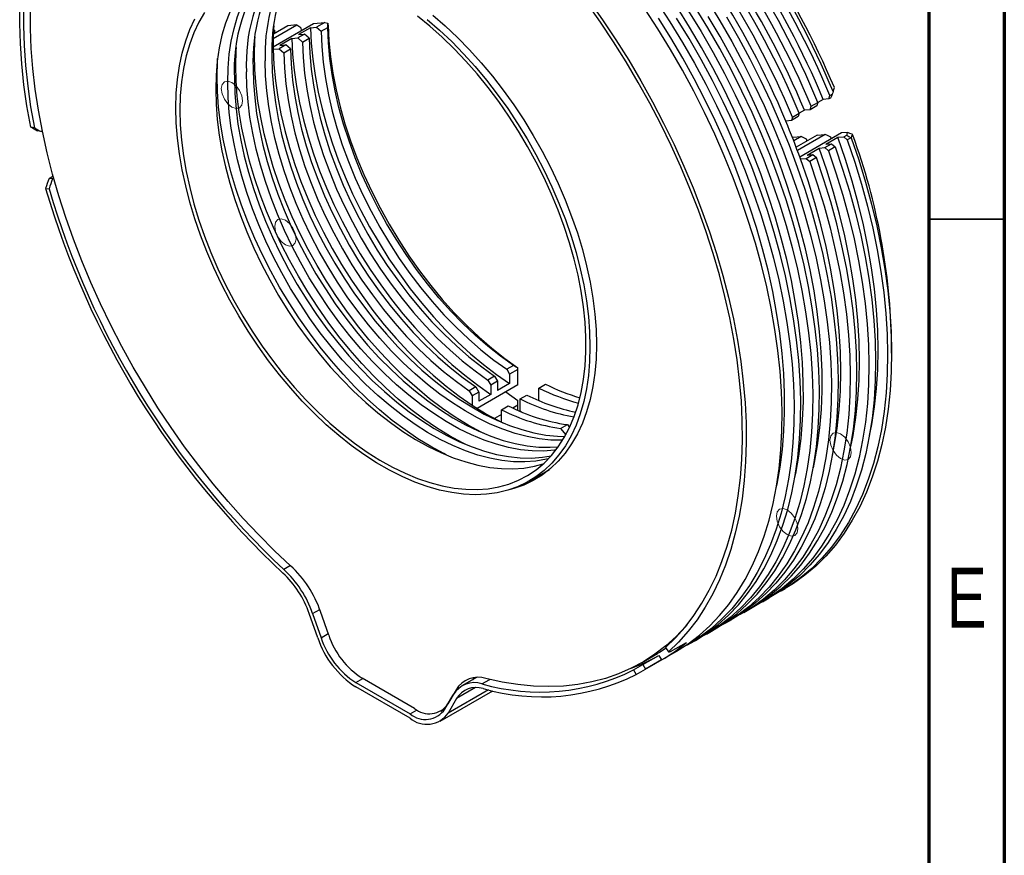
# Paper-space layout 'Sheet2' of a CAD drawing. Header units: millimetres. Extents: x 15 to 415, y 5 to 292.
# Tile 8 of 9: x 350 to 415, y 206 to 262. Entities that reach past the tile are written whole.
import ezdxf

# ---------------------------------------------------------------- set-up
doc = ezdxf.new("R2010")
doc.units = ezdxf.units.MM
doc.styles.add('SLDTEXTSTYLE0', font='TXT', dxfattribs={"width": 0.75})

psp = doc.layouts.new('Sheet2')

# ---------------------------------------------------------------- linework, layer by layer
at = {"color": 7, "linetype": 'Continuous', "lineweight": 70}
for p, q in [((415, 292), (415, 5)), ((410, 287), (410, 10))]:
    psp.add_line(p, q, dxfattribs=at)
at = {"color": 7, "linetype": 'Continuous', "lineweight": 25}
for p, q in [((366.617749, 259.918214), (369.294946, 261.463727)), ((366.620397, 260.464034), (368.179304, 261.363971)), ((367.586809, 261.310993), (366.628539, 260.757796)), ((368.179304, 261.363971), (367.586809, 261.310993)), ((369.294946, 261.463727), (370.04107, 261.530441)), ((370.04107, 261.530441), (369.493063, 261.214083)), ((370.04107, 261.530441), (370.241184, 261.476821)), ((366.698214, 261.022281), (366.722851, 260.812241)), ((368.697568, 260.754854), (368.255626, 260.499726)), ((369.09498, 261.178489), (368.299485, 260.719259)), ((368.299485, 260.719259), (368.697568, 260.754854)), ((368.44926, 261.178851), (368.464738, 260.984458)), ((369.004246, 260.48292), (368.697568, 260.754854)), ((369.09498, 261.178489), (369.493063, 261.214083)), ((369.493063, 261.214083), (369.799741, 260.942149)), ((369.799741, 260.942149), (370.241683, 261.197277)), ((367.460131, 260.040496), (367.018189, 259.785369)), ((367.857543, 260.464131), (367.062048, 260.004902)), ((367.062048, 260.004902), (367.460131, 260.040496)), ((367.766809, 259.768563), (367.460131, 260.040496)), ((367.857543, 260.464131), (368.255626, 260.499726)), ((368.255626, 260.499726), (368.562305, 260.227792)), ((368.562305, 260.227792), (369.004246, 260.48292)), ((366.620106, 259.749774), (367.018189, 259.785369)), ((367.018189, 259.785369), (367.324868, 259.513435)), ((367.324868, 259.513435), (367.766809, 259.768563)), ((403.460254, 256.69656), (403.615993, 256.786466)), ((402.222817, 255.982203), (402.664759, 256.23733)), ((402.664759, 256.23733), (402.602782, 256.006009)), ((403.015094, 256.430976), (402.662034, 256.227159)), ((403.398277, 256.465239), (403.015094, 256.430976)), ((403.398277, 256.465239), (403.460254, 256.69656)), ((403.498811, 256.523276), (403.398277, 256.465239)), ((400.98538, 255.267846), (401.427322, 255.522973)), ((401.427322, 255.522973), (401.365345, 255.291652)), ((401.777657, 255.716619), (401.424597, 255.512802)), ((402.16084, 255.750881), (401.777657, 255.716619)), ((402.602782, 256.006009), (402.16084, 255.750881)), ((402.16084, 255.750881), (402.222817, 255.982203)), ((400.923403, 255.036524), (400.54022, 255.002262)), ((401.365345, 255.291652), (400.923403, 255.036524)), ((400.98538, 255.267846), (400.923403, 255.036524)), ((350.815488, 254.542321), (350.576468, 254.606071)), ((351.258331, 254.29983), (351.019336, 254.363573)), ((351.258331, 254.29983), (351.344954, 254.349837)), ((403.15626, 254.118091), (401.3094, 253.051922)), ((404.228919, 254.214003), (401.467868, 252.620083)), ((402.619886, 254.070131), (403.15626, 254.118091)), ((404.615271, 254.248549), (404.228919, 254.214003)), ((401.010555, 253.926233), (400.98192, 253.909702)), ((401.010555, 253.926233), (401.547037, 253.974202)), ((401.547037, 253.974202), (401.065096, 253.695984)), ((402.619886, 254.070131), (401.22884, 253.267098)), ((401.946328, 253.681295), (401.906491, 253.797084)), ((403.133112, 253.244952), (403.575053, 253.500079)), ((403.19187, 253.465817), (403.987365, 253.925047)), ((403.19187, 253.465817), (403.575053, 253.500079)), ((403.556747, 253.825967), (403.516717, 253.941063)), ((403.575053, 253.500079), (403.806356, 253.294982)), ((403.987365, 253.925047), (404.370548, 253.959309)), ((404.370548, 253.959309), (404.568761, 254.073734)), ((404.601851, 253.754211), (404.370548, 253.959309)), ((404.855737, 253.900777), (404.601851, 253.754211)), ((404.870779, 253.896687), (404.855737, 253.900777)), ((401.954433, 252.75146), (402.749929, 253.21069)), ((402.749929, 253.21069), (403.133112, 253.244952)), ((403.364414, 253.039854), (403.133112, 253.244952)), ((403.806356, 253.294982), (403.364414, 253.039854)), ((401.512492, 252.496332), (401.895675, 252.530595)), ((401.895675, 252.530595), (402.337616, 252.785722)), ((401.895675, 252.530595), (402.126978, 252.325497)), ((401.954433, 252.75146), (402.337616, 252.785722)), ((402.568919, 252.580625), (402.126978, 252.325497)), ((402.337616, 252.785722), (402.568919, 252.580625)), ((351.783103, 251.208235), (352.057297, 251.366524)), ((352.014235, 251.176974), (351.783103, 251.208235)), ((352.096408, 251.224411), (352.014235, 251.176974)), ((351.558371, 250.54955), (351.789529, 250.518285)), ((407.540671, 239.639943), (407.540671, 240.252249)), ((382.511445, 238.83721), (382.069503, 238.582082)), ((382.069503, 238.582082), (382.261604, 238.249353)), ((382.809612, 238.565712), (382.261604, 238.249353)), ((382.809612, 238.565712), (382.809612, 238.650014)), ((382.809612, 237.542052), (382.809612, 238.565712)), ((381.274008, 238.122853), (380.832066, 237.867725)), ((380.832066, 237.867725), (381.024167, 237.534996)), ((381.274008, 238.122853), (381.466109, 237.790124)), ((382.261604, 238.249353), (382.261604, 237.634909)), ((380.036571, 237.408496), (379.594629, 237.153368)), ((380.036571, 237.408496), (380.228672, 237.075767)), ((382.809612, 237.542052), (380.122046, 235.990553)), ((381.466109, 237.790124), (381.024167, 237.534996)), ((381.024167, 237.534996), (381.024167, 236.920552)), ((381.466109, 237.790124), (381.466109, 237.175679)), ((382.261604, 237.634909), (381.466109, 237.175679)), ((384.206148, 237.330927), (384.648089, 237.586055)), ((384.206148, 236.512348), (384.206148, 237.330927)), ((379.594629, 237.153368), (379.78673, 236.820639)), ((380.228672, 237.075767), (379.78673, 236.820639)), ((379.78673, 236.820639), (379.78673, 236.206195)), ((380.228672, 237.075767), (380.228672, 236.461322)), ((381.024167, 236.920552), (380.228672, 236.461322)), ((382.006559, 237.07846), (382.809612, 236.518213)), ((382.968711, 236.61657), (383.410652, 236.871698)), ((382.968711, 235.797991), (382.968711, 236.61657)), ((381.731274, 235.902213), (382.173216, 236.157341)), ((381.731274, 235.083634), (381.731274, 235.902213)), ((382.809612, 236.212399), (382.468425, 236.015436)), ((382.809612, 236.212399), (382.809612, 236.518213)), ((382.809612, 235.860893), (382.809612, 236.212399)), ((384.200484, 236.509078), (384.206148, 236.512348)), ((384.282877, 236.474401), (384.206148, 236.512348)), ((381.731274, 235.589888), (381.268513, 235.322742)), ((382.963047, 235.794721), (382.968711, 235.797991)), ((383.04544, 235.760044), (382.968711, 235.797991)), ((381.731274, 235.083634), (381.808003, 235.045687)), ((385.641496, 234.664964), (386.083438, 234.920092)), ((385.641496, 234.664964), (385.982731, 234.240472)), ((386.083438, 234.920092), (386.233867, 234.73296)), ((383.569101, 231.187609), (384.908255, 231.960686)), ((367.76787, 225.590704), (367.328485, 225.337053)), ((399.985552, 223.781669), (399.967067, 223.78662)), ((400.232494, 223.920143), (400.497659, 224.07322)), ((398.748115, 223.067312), (398.72963, 223.072263)), ((398.995057, 223.205786), (399.436999, 223.460914)), ((369.563685, 220.823099), (369.008462, 222.419352)), ((369.229593, 222.42003), (369.700791, 222.692047)), ((369.229593, 222.42003), (369.784816, 220.823777)), ((370.291544, 220.995964), (369.748634, 222.558657)), ((397.510678, 222.352955), (397.492193, 222.357906)), ((397.757621, 222.491429), (398.199562, 222.746557)), ((396.520184, 221.777072), (396.962125, 222.032199)), ((369.784816, 220.823777), (370.25672, 221.096201)), ((395.282747, 221.062715), (395.724689, 221.317842)), ((392.905648, 219.902021), (393.966309, 220.514327)), ((394.04531, 220.348358), (394.487252, 220.603485)), ((390.984581, 219.158771), (392.045241, 219.771077)), ((391.07666, 219.038747), (392.137321, 219.651053)), ((391.210136, 218.711647), (393.249815, 219.889128)), ((392.137321, 219.651053), (392.312484, 219.348039)), ((392.580622, 220.180468), (392.772831, 219.889428)), ((391.07666, 219.038747), (391.251824, 218.735733)), ((392.312484, 219.348039), (391.251824, 218.735733)), ((390.471482, 218.693088), (390.646664, 218.39004)), ((372.090898, 217.85048), (372.550534, 218.115822)), ((372.090898, 217.85048), (375.673879, 215.782068)), ((375.968372, 216.142746), (372.503512, 218.142968)), ((380.080651, 218.194828), (379.108705, 217.633736)), ((379.911099, 218.181449), (379.814723, 218.041311)), ((380.436292, 217.770077), (380.945667, 218.064133)), ((375.673879, 215.496279), (372.090898, 217.56469)), ((377.673717, 215.298247), (381.154076, 217.307415)), ((377.979961, 216.092821), (378.535184, 217.048027)), ((378.72325, 217.377721), (378.18034, 216.441859)), ((380.860033, 217.371803), (378.201092, 215.83683)), ((378.72325, 217.377721), (378.87242, 217.463836)), ((380.013822, 217.517979), (378.756315, 216.792036)), ((378.184107, 216.444034), (378.18034, 216.441859)), ((378.756315, 216.792036), (378.201092, 215.83683)), ((375.673879, 215.782068), (376.139436, 216.050828)), ((377.71823, 215.969468), (378.004229, 216.134572))]:
    psp.add_line(p, q, dxfattribs=at)
at = {"color": 7, "linetype": 'Continuous', "lineweight": 35}
psp.add_line((410, 248.5), (415, 248.5), dxfattribs=at)
at = {"color": 7, "linetype": 'Continuous', "lineweight": 25, "flags": 128}
for points in [[(365.641668, 264.977612), (365.333114, 264.678469), (364.867499, 264.145952), (364.445925, 263.556134), (364.070024, 262.911296), (363.741249, 262.213933), (363.460873, 261.466743), (363.22998, 260.672617), (363.049463, 259.834627), (362.920022, 258.956015), (362.842156, 258.04018), (362.816167, 257.090667)], [(363.611663, 257.549896), (363.637651, 258.49941), (363.715517, 259.415244), (363.844959, 260.293856), (364.025475, 261.131846), (364.256368, 261.925972), (364.536744, 262.673162), (364.865519, 263.370525), (365.24142, 264.015363), (365.662994, 264.605182), (366.097954, 265.105824)], [(350.576468, 254.606071), (350.326268, 256.014785), (350.127471, 257.405938), (349.98051, 258.776494), (349.885705, 260.123464), (349.843265, 261.443907), (349.85328, 262.734943)], [(350.100723, 262.585876), (350.090686, 261.308403), (350.13255, 260.001827), (350.226223, 258.668999), (350.3715, 257.312825), (350.568065, 255.936265), (350.815488, 254.542321)], [(392.580622, 220.180468), (393.247327, 220.822321), (393.871789, 221.52339), (394.452644, 222.282145), (394.988627, 223.09693), (395.478568, 223.965969), (395.921398, 224.887365), (396.316152, 225.859108), (396.661967, 226.879079), (396.95809, 227.945053), (397.203875, 229.054705), (397.398786, 230.205613), (397.542397, 231.395267), (397.634395, 232.621072), (397.674579, 233.880354), (397.662862, 235.170366), (397.59927, 236.488293), (397.48394, 237.831262), (397.317125, 239.196341), (397.099189, 240.580554), (396.830606, 241.980881), (396.511964, 243.394266), (396.143956, 244.817628), (395.727386, 246.24786), (395.263162, 247.681843), (394.752298, 249.116449), (394.195907, 250.548548), (393.595203, 251.975016), (392.951497, 253.392742), (392.266193, 254.798633), (391.540786, 256.189621), (390.776858, 257.562673), (389.976075, 258.914793), (389.140186, 260.243031), (388.271012, 261.544491), (387.37045, 262.816334)], [(387.508722, 262.973552), (388.418857, 261.688347), (389.297272, 260.373201), (390.14205, 259.030983), (390.951347, 257.664624), (391.723398, 256.277103), (392.456517, 254.87145), (393.149105, 253.450731), (393.799651, 252.018046), (394.406736, 250.576523), (394.969033, 249.129305), (395.485317, 247.679552), (395.954461, 246.230427), (396.375441, 244.785092), (396.747338, 243.346701), (397.069341, 241.918393), (397.340748, 240.503284), (397.560965, 239.104463), (397.729513, 237.724981), (397.846024, 236.367849), (397.910243, 235.036029), (397.92203, 233.732426), (397.88136, 232.459886), (397.788322, 231.221185), (397.643117, 230.019025), (397.446064, 228.856031), (397.197593, 227.734741), (396.898244, 226.6576), (396.548672, 225.626959), (396.14964, 224.645068), (395.702018, 223.714068), (395.206782, 222.835993), (394.665015, 222.012756), (394.077897, 221.246156), (393.44671, 220.537865), (392.772831, 219.889428)], [(392.011409, 262.883565), (392.873127, 261.556079), (393.700365, 260.202969), (394.491323, 258.827182), (395.244276, 257.431715), (395.957585, 256.01961), (396.629695, 254.593941), (397.259142, 253.157816), (397.844555, 251.714362), (398.384659, 250.266725), (398.878277, 248.818058), (399.324333, 247.371518), (399.721855, 245.930254), (400.069979, 244.497409), (400.367945, 243.076102), (400.615104, 241.66943), (400.810917, 240.280459), (400.954959, 238.912214), (401.046915, 237.567675), (401.086585, 236.249772), (401.073883, 234.961376), (401.008836, 233.705294), (400.891586, 232.484262), (400.722388, 231.300941), (400.501611, 230.157908), (400.229736, 229.057653), (399.907356, 228.002574), (399.535172, 226.994969), (399.113995, 226.037034), (398.644743, 225.130854), (398.128439, 224.278405), (397.566207, 223.481543), (396.959271, 222.742004), (396.308955, 222.0614), (395.616675, 221.441213), (394.883939, 220.882795), (394.112343, 220.387362), (393.64291, 220.126802)], [(395.348001, 262.984793), (396.175239, 261.631683), (396.966197, 260.255896), (397.71915, 258.860429), (398.432459, 257.448324), (399.104569, 256.022656), (399.734016, 254.58653), (400.319429, 253.143077), (400.859533, 251.695439), (401.35315, 250.246772), (401.799206, 248.800232), (402.196729, 247.358968), (402.544853, 245.926123), (402.842818, 244.504816), (403.089977, 243.098145), (403.285791, 241.709173), (403.429833, 240.340928), (403.521789, 238.996389), (403.561459, 237.678486), (403.548757, 236.39009), (403.48371, 235.134008), (403.366459, 233.912976), (403.197262, 232.729655), (402.976485, 231.586622), (402.70461, 230.486367), (402.382229, 229.431289), (402.010045, 228.423684), (401.588869, 227.465748), (401.119617, 226.559568), (400.603313, 225.707119), (400.041081, 224.910257), (399.434145, 224.170718), (398.783829, 223.490114), (398.091549, 222.869928), (397.358813, 222.311509), (396.587217, 221.816076), (396.117784, 221.555516)], [(367.772852, 225.586196), (366.70993, 226.579266), (365.66361, 227.619967), (364.6362, 228.706002), (363.629966, 229.834975), (362.647127, 231.004397), (361.689852, 232.211687), (360.760252, 233.454183), (359.860379, 234.729143), (358.992216, 236.033756), (358.157679, 237.365143), (357.35861, 238.720368), (356.59677, 240.09644), (355.87384, 241.490325), (355.191415, 242.898948), (354.551, 244.319201), (353.954008, 245.747952), (353.401756, 247.182049), (352.895462, 248.618328), (352.436242, 250.053621), (352.025111, 251.484763), (351.662974, 252.908595), (351.350631, 254.321978), (351.08877, 255.721793), (350.87797, 257.104953), (350.718695, 258.468406), (350.611296, 259.809146), (350.556011, 261.124213), (350.552962, 262.410708)], [(362.077117, 262.18865), (361.701216, 261.543812), (361.372441, 260.846449), (361.092065, 260.099259), (360.861172, 259.305133), (360.680656, 258.467143), (360.551214, 257.588531), (360.473349, 256.672697), (360.44736, 255.723183)], [(360.44736, 255.723183), (360.473349, 254.743663), (360.551214, 253.737927), (360.680656, 252.709865), (360.861172, 251.663455), (361.092065, 250.602746), (361.372441, 249.531841), (361.701216, 248.454882), (362.077117, 247.376038), (362.498691, 246.299481), (362.964306, 245.229376), (363.472161, 244.169864), (364.020291, 243.125043), (364.606576, 242.098956), (365.228747, 241.095573), (365.884397, 240.118775), (366.57099, 239.172342), (367.285869, 238.259934), (368.026269, 237.385083), (368.789325, 236.551172), (369.572085, 235.761428), (370.371521, 235.018906), (371.18454, 234.326479), (372.007996, 233.686825), (372.838704, 233.10242), (373.67345, 232.575525), (374.509004, 232.108177), (375.342133, 231.702185), (376.169616, 231.35912), (376.988249, 231.080308), (377.794867, 230.866829), (378.586348, 230.719509), (379.35963, 230.638916), (380.111722, 230.625364), (380.839713, 230.678905), (381.540788, 230.799331), (382.212235, 230.986177), (382.851455, 231.238719), (383.455975, 231.555981), (384.023457, 231.936735), (384.551705, 232.379508), (385.038675, 232.882588), (385.482484, 233.444027), (385.881415, 234.061654), (386.233923, 234.73308), (386.538646, 235.455706), (386.794404, 236.226737), (387.000209, 237.04319), (387.155263, 237.901906), (387.258966, 238.799563), (387.310919, 239.732689), (387.310919, 240.697672), (387.258966, 241.690781), (387.155263, 242.708172), (387.000209, 243.74591), (386.794404, 244.799979), (386.538646, 245.866302), (386.233923, 246.940754), (385.881415, 248.019177), (385.482484, 249.097399), (385.038675, 250.17125), (384.551705, 251.236573), (384.023457, 252.289249), (383.455975, 253.325204), (382.851455, 254.34043), (382.212235, 255.331), (381.540788, 256.293081), (380.839713, 257.222951), (380.111722, 258.117013), (379.35963, 258.971808), (378.586348, 259.784028), (377.794867, 260.550532), (376.988249, 261.268354), (376.169616, 261.934716)], [(377.181994, 262.004659), (378.004529, 261.290928), (378.812768, 260.527429), (379.603646, 259.71706), (380.374162, 258.862894), (381.121394, 257.968172), (381.842507, 257.036287), (382.534766, 256.070774), (383.195545, 255.075297), (383.822336, 254.053631), (384.412763, 253.009651), (384.964586, 251.947319), (385.475712, 250.870663), (385.944201, 249.783768), (386.368277, 248.690756), (386.746331, 247.595775), (387.076928, 246.502977), (387.358815, 245.416508), (387.590923, 244.34049), (387.772371, 243.279003), (387.90247, 242.236075), (387.980728, 241.215662), (388.006847, 240.221634)], [(393.249815, 219.889128), (393.316848, 219.928132), (394.088444, 220.423565), (394.82118, 220.981984), (395.51346, 221.602171), (396.163776, 222.282775), (396.770712, 223.022313), (397.332944, 223.819175), (397.849248, 224.671624), (398.3185, 225.577804), (398.739677, 226.53574), (399.111861, 227.543345), (399.434241, 228.598424), (399.706116, 229.698678), (399.926893, 230.841711), (400.096091, 232.025033), (400.213341, 233.246064), (400.278388, 234.502146), (400.29109, 235.790542), (400.25142, 237.108445), (400.159464, 238.452984), (400.015422, 239.82123), (399.819609, 241.210201), (399.57245, 242.616872), (399.274484, 244.038179), (398.92636, 245.471025), (398.528837, 246.912288), (398.082781, 248.358829), (397.589164, 249.807496), (397.04906, 251.255133), (396.463647, 252.698586), (395.8342, 254.134712), (395.16209, 255.56038), (394.448781, 256.972486), (393.695828, 258.367952), (392.90487, 259.743739), (392.077632, 261.096849), (391.215914, 262.424336)], [(401.126945, 231.339143), (401.20184, 231.690915), (401.403779, 232.823318), (401.554703, 233.994744), (401.654277, 235.202609), (401.702283, 236.444249), (401.698614, 237.716922), (401.643279, 239.01782), (401.5364, 240.344074), (401.378211, 241.692757), (401.169064, 243.060892), (400.909418, 244.44546), (400.599847, 245.843408), (400.241035, 247.251648), (399.833772, 248.667076), (399.378958, 250.086566), (398.877595, 251.506987), (398.330792, 252.925204), (397.739753, 254.338089), (397.105783, 255.742522), (396.430281, 257.135406), (395.714738, 258.513667), (394.960733, 259.874264), (394.169928, 261.214193), (393.344071, 262.530499)], [(394.110564, 262.270436), (394.937802, 260.917326), (395.72876, 259.541539), (396.481713, 258.146072), (397.195022, 256.733967), (397.867132, 255.308298), (398.496579, 253.872173), (399.081992, 252.42872), (399.622096, 250.981082), (400.115713, 249.532415), (400.561769, 248.085875), (400.959292, 246.644611), (401.307416, 245.211766), (401.605382, 243.790459), (401.852541, 242.383788), (402.048354, 240.994816), (402.192396, 239.626571), (402.284352, 238.282032), (402.324022, 236.964129), (402.31132, 235.675733), (402.246273, 234.419651), (402.129023, 233.198619), (401.959825, 232.015298), (401.739048, 230.872265), (401.467173, 229.77201), (401.144793, 228.716931), (400.772609, 227.709326), (400.351432, 226.751391), (399.88218, 225.845211), (399.365876, 224.992762), (398.803644, 224.1959), (398.196708, 223.456361), (397.546392, 222.775757), (396.854112, 222.15557), (396.121376, 221.597152), (395.34978, 221.101719), (394.880347, 220.841159)], [(395.724689, 221.317842), (395.791722, 221.356846), (396.563318, 221.85228), (397.296054, 222.410698), (397.988334, 223.030885), (398.63865, 223.711489), (399.245585, 224.451027), (399.807818, 225.247889), (400.324122, 226.100339), (400.793374, 227.006518), (401.21455, 227.964454), (401.586734, 228.972059), (401.909115, 230.027138), (402.18099, 231.127392), (402.401767, 232.270425), (402.570964, 233.453747), (402.688214, 234.674778), (402.753262, 235.930861), (402.765964, 237.219256), (402.726294, 238.537159), (402.634338, 239.881698), (402.490296, 241.249944), (402.294482, 242.638915), (402.047323, 244.045586), (401.749358, 245.466893), (401.401234, 246.899739), (401.003711, 248.341002), (400.557655, 249.787543), (400.064038, 251.23621), (399.523934, 252.683847), (398.938521, 254.127301), (398.309074, 255.563426), (397.636963, 256.989094), (396.923655, 258.4012), (396.170702, 259.796666), (395.379744, 261.172453), (394.552505, 262.525564)], [(360.182195, 255.87626), (360.208179, 256.835182), (360.286035, 257.760465), (360.415467, 258.6486), (360.595983, 259.496217), (360.826898, 260.3001), (361.107338, 261.057201), (361.436238, 261.764648)], [(376.813313, 261.729527), (377.631625, 261.01946), (378.435714, 260.259881), (379.222531, 259.453673), (379.989091, 258.603893), (380.732486, 257.713765), (381.449896, 256.786665), (382.1386, 255.826111), (382.795985, 254.835745), (383.419559, 253.819325), (384.006954, 252.780706), (384.555944, 251.723828), (385.064445, 250.652701), (385.530528, 249.571387), (385.952426, 248.483988), (386.328539, 247.394629), (386.657439, 246.307442), (386.937879, 245.226552), (387.168795, 244.156059), (387.349311, 243.100023), (387.478742, 242.06245), (387.556598, 241.047276), (387.582582, 240.058352), (387.556598, 239.09943), (387.478742, 238.174147), (387.349311, 237.286012), (387.168795, 236.438395), (386.937879, 235.634512), (386.657439, 234.87741), (386.328539, 234.169964), (385.952426, 233.514855), (385.530528, 232.914569), (385.064445, 232.371384), (384.555944, 231.887359), (384.006954, 231.464331), (383.419559, 231.103905), (382.795985, 230.807447), (382.1386, 230.576082), (381.449896, 230.410689), (380.732486, 230.311893), (379.989091, 230.280071), (379.222531, 230.315342), (378.435714, 230.417573), (377.631625, 230.586376), (376.813313, 230.821112), (375.983884, 231.120888), (375.146483, 231.484569), (374.304287, 231.910774), (373.46049, 232.397888), (372.618294, 232.944061), (371.780893, 233.547223), (370.951464, 234.205085), (370.133153, 234.915152), (369.329063, 235.67473), (368.542247, 236.480939), (367.775687, 237.330719), (367.032292, 238.220847), (366.314881, 239.147946), (365.626177, 240.108501), (364.968792, 241.098867), (364.345219, 242.115287), (363.757823, 243.153906), (363.208834, 244.210784), (362.700333, 245.281911), (362.234249, 246.363225), (361.812351, 247.450624), (361.436238, 248.539983), (361.107338, 249.62717), (360.826898, 250.70806), (360.595983, 251.778553), (360.415467, 252.834589), (360.286035, 253.872162), (360.208179, 254.887336), (360.182195, 255.87626)], [(370.246113, 261.339516), (370.297873, 260.3047), (370.404525, 259.243982), (370.565641, 258.161602), (370.780579, 257.061886), (371.048478, 255.949231), (371.368267, 254.828085), (371.73867, 253.702929), (372.158203, 252.578261), (372.625192, 251.458577), (373.137768, 250.348353), (373.693883, 249.252026), (374.291314, 248.173981), (374.927672, 247.118525), (375.600414, 246.089878), (376.306851, 245.092152), (377.044158, 244.129336), (377.809388, 243.205278), (378.599482, 242.323672), (379.411283, 241.488042), (380.241544, 240.701729), (381.086946, 239.967876), (381.944111, 239.289417), (382.809612, 238.669063)], [(399.889508, 230.624786), (399.964403, 230.976558), (400.166342, 232.108961), (400.317266, 233.280387), (400.41684, 234.488252), (400.464846, 235.729891), (400.461178, 237.002565), (400.405842, 238.303463), (400.298963, 239.629717), (400.140774, 240.9784), (399.931627, 242.346535), (399.671981, 243.731103), (399.362411, 245.12905), (399.003598, 246.537291), (398.596335, 247.952718), (398.141521, 249.372209), (397.640159, 250.79263), (397.093355, 252.210847), (396.502316, 253.623731), (395.868346, 255.028165), (395.192844, 256.421049), (394.477301, 257.79931), (393.723296, 259.159907), (392.932492, 260.499836), (392.106634, 261.816142)], [(394.487252, 220.603485), (394.554285, 220.642489), (395.325881, 221.137923), (396.058617, 221.696341), (396.750897, 222.316528), (397.401213, 222.997132), (398.008149, 223.73667), (398.570381, 224.533532), (399.086685, 225.385982), (399.555937, 226.292161), (399.977113, 227.250097), (400.349297, 228.257702), (400.671678, 229.312781), (400.943553, 230.413035), (401.16433, 231.556068), (401.333527, 232.73939), (401.450778, 233.960421), (401.515825, 235.216503), (401.528527, 236.504899), (401.488857, 237.822802), (401.396901, 239.167341), (401.252859, 240.535587), (401.057045, 241.924558), (400.809886, 243.331229), (400.511921, 244.752536), (400.163797, 246.185382), (399.766274, 247.626645), (399.320218, 249.073186), (398.826601, 250.521853), (398.286497, 251.96949), (397.701084, 253.412944), (397.071637, 254.849069), (396.399527, 256.274737), (395.686218, 257.686843), (394.933265, 259.082309), (394.142307, 260.458096), (393.315069, 261.811207)], [(402.364382, 232.0535), (402.439277, 232.405272), (402.641216, 233.537675), (402.79214, 234.709101), (402.891714, 235.916967), (402.93972, 237.158606), (402.936051, 238.431279), (402.880716, 239.732178), (402.773836, 241.058431), (402.615648, 242.407114), (402.406501, 243.775249), (402.146855, 245.159818), (401.837284, 246.557765), (401.478472, 247.966006), (401.071209, 249.381433), (400.616395, 250.800923), (400.115032, 252.221344), (399.568228, 253.639561), (398.977189, 255.052446), (398.34322, 256.456879), (397.667718, 257.849764), (396.952175, 259.228024), (396.198169, 260.588621), (395.407365, 261.92855)], [(396.617181, 261.88681), (397.408138, 260.511023), (398.161092, 259.115557), (398.8744, 257.703451), (399.54651, 256.277783), (400.175958, 254.841658), (400.761371, 253.398204), (401.301474, 251.950567), (401.795092, 250.5019), (402.241148, 249.055359), (402.638671, 247.614096), (402.986794, 246.18125), (403.28476, 244.759944), (403.531919, 243.353272), (403.727733, 241.964301), (403.871775, 240.596055), (403.963731, 239.251516), (404.003401, 237.933614), (403.990698, 236.645218), (403.925651, 235.389136), (403.808401, 234.168104), (403.639203, 232.984782), (403.418427, 231.841749), (403.146552, 230.741495), (402.824171, 229.686416), (402.451987, 228.678811), (402.030811, 227.720875), (401.561559, 226.814696), (401.045255, 225.962246), (400.483022, 225.165384), (399.876087, 224.425846), (399.225771, 223.745242), (398.533491, 223.125055), (397.800754, 222.566637), (397.029159, 222.071203), (396.962125, 222.032199)], [(369.09498, 261.178489), (369.140537, 260.146256), (369.239714, 259.088228), (369.392133, 258.008427), (369.597214, 256.910964), (369.854176, 255.800012), (370.162044, 254.679799), (370.519644, 253.554588), (370.925616, 252.428657), (371.378417, 251.306293), (371.876323, 250.191764), (372.417439, 249.089311), (372.999708, 248.003128), (373.620913, 246.937348), (374.278692, 245.896025), (374.970541, 244.883122), (375.69383, 243.902493), (376.445805, 242.957867), (377.223606, 242.052839), (378.024273, 241.190852), (378.844761, 240.375186), (379.681948, 239.608944), (380.532648, 238.895042), (381.393625, 238.236194), (382.261604, 237.634909)], [(369.799741, 260.942149), (369.837181, 259.928409), (369.929511, 258.887779), (370.076352, 257.824525), (370.277104, 256.743001), (370.530943, 255.647641), (370.836829, 254.542931), (371.19351, 253.433398), (371.599523, 252.323588), (372.053206, 251.218049), (372.552699, 250.121309), (373.095956, 249.037863), (373.68075, 247.97215), (374.304687, 246.928536), (374.965209, 245.911297), (375.659609, 244.924602), (376.385044, 243.972492), (377.138541, 243.05887), (377.917011, 242.187478), (378.717267, 241.361886), (379.536028, 240.585479), (380.36994, 239.861435), (381.215587, 239.192723), (382.069503, 238.582082)], [(382.511445, 238.83721), (381.657529, 239.447851), (380.811882, 240.116563), (379.97797, 240.840606), (379.159208, 241.617014), (378.358953, 242.442605), (377.580482, 243.313997), (376.826986, 244.22762), (376.101551, 245.179729), (375.40715, 246.166425), (374.746628, 247.183663), (374.122692, 248.227277), (373.537897, 249.29299), (372.994641, 250.376436), (372.495148, 251.473176), (372.041465, 252.578716), (371.635452, 253.688526), (371.278771, 254.798058), (370.972884, 255.902768), (370.719045, 256.998129), (370.518294, 258.079652), (370.371453, 259.142907), (370.279123, 260.183536), (370.241683, 261.197277)], [(380.570567, 234.33133), (380.375446, 234.428777), (379.521565, 234.891917), (378.667684, 235.414647), (377.816919, 235.995058), (376.972374, 236.631034), (376.137131, 237.320253), (375.314237, 238.060201), (374.506695, 238.848178), (373.717452, 239.681308), (372.949387, 240.556551), (372.205304, 241.470714), (371.487916, 242.420462), (370.799843, 243.402327), (370.143595, 244.412729), (369.521565, 245.447979), (368.936025, 246.504301), (368.38911, 247.57784), (367.882816, 248.664679), (367.41899, 249.760852), (366.999326, 250.862359), (366.625354, 251.965181), (366.298439, 253.065294), (366.019773, 254.158684), (365.790374, 255.241361), (365.611079, 256.309374), (365.482542, 257.358827), (365.405231, 258.385889), (365.37943, 259.386814), (365.405231, 260.35795), (365.418559, 260.57822)], [(367.857543, 260.464131), (367.9031, 259.431899), (368.002277, 258.373871), (368.154696, 257.29407), (368.359777, 256.196607), (368.61674, 255.085655), (368.924607, 253.965442), (369.282207, 252.84023), (369.68818, 251.7143), (370.14098, 250.591936), (370.638886, 249.477407), (371.180002, 248.374953), (371.762271, 247.288771), (372.383476, 246.222991), (373.041255, 245.181668), (373.733105, 244.168765), (374.456393, 243.188135), (375.208368, 242.24351), (375.986169, 241.338482), (376.786836, 240.476495), (377.607324, 239.660829), (378.444511, 238.894587), (379.295211, 238.180685), (380.156188, 237.521837), (381.024167, 236.920552)], [(368.562305, 260.227792), (368.599744, 259.214052), (368.692074, 258.173422), (368.838915, 257.110167), (369.039667, 256.028644), (369.293506, 254.933284), (369.599392, 253.828574), (369.956073, 252.719041), (370.362086, 251.609231), (370.815769, 250.503691), (371.315262, 249.406952), (371.858519, 248.323506), (372.443313, 247.257793), (373.06725, 246.214179), (373.727772, 245.19694), (374.422173, 244.210245), (375.147607, 243.258135), (375.901104, 242.344513), (376.679574, 241.473121), (377.47983, 240.647529), (378.298591, 239.871122), (379.132503, 239.147078), (379.97815, 238.478366), (380.832066, 237.867725)], [(369.004246, 260.48292), (369.041686, 259.469179), (369.134016, 258.42855), (369.280857, 257.365295), (369.481609, 256.283772), (369.735448, 255.188411), (370.041334, 254.083701), (370.398015, 252.974168), (370.804028, 251.864359), (371.257711, 250.758819), (371.757204, 249.662079), (372.30046, 248.578633), (372.885255, 247.51292), (373.509192, 246.469306), (374.169713, 245.452068), (374.864114, 244.465372), (375.589549, 243.513263), (376.343046, 242.59964), (377.121516, 241.728248), (377.921772, 240.902657), (378.740533, 240.126249), (379.574445, 239.402206), (380.420092, 238.733494), (381.274008, 238.122853)], [(379.33313, 233.616973), (379.138009, 233.71442), (378.284128, 234.17756), (377.430247, 234.70029), (376.579482, 235.280701), (375.734937, 235.916677), (374.899694, 236.605896), (374.0768, 237.345844), (373.269258, 238.133821), (372.480015, 238.966951), (371.71195, 239.842194), (370.967867, 240.756357), (370.25048, 241.706105), (369.562406, 242.68797), (368.906158, 243.698372), (368.284128, 244.733622), (367.698588, 245.789944), (367.151673, 246.863483), (366.645379, 247.950322), (366.181554, 249.046495), (365.761889, 250.148002), (365.387917, 251.250824), (365.061002, 252.350937), (364.782336, 253.444327), (364.552937, 254.527004), (364.373642, 255.595017), (364.245105, 256.64447), (364.167794, 257.671532), (364.141993, 258.672457), (364.167794, 259.643593), (364.181122, 259.863863)], [(366.620106, 259.749774), (366.665663, 258.717542), (366.76484, 257.659513), (366.917259, 256.579713), (367.12234, 255.482249), (367.379303, 254.371298), (367.68717, 253.251085), (368.04477, 252.125873), (368.450743, 250.999943), (368.903543, 249.877579), (369.401449, 248.76305), (369.942565, 247.660596), (370.524834, 246.574414), (371.146039, 245.508634), (371.803818, 244.467311), (372.495668, 243.454408), (373.218956, 242.473778), (373.970931, 241.529153), (374.748732, 240.624125), (375.549399, 239.762138), (376.369887, 238.946472), (377.207074, 238.18023), (378.057774, 237.466328), (378.918751, 236.80748), (379.78673, 236.206195)], [(367.324868, 259.513435), (367.362307, 258.499695), (367.454637, 257.459065), (367.601478, 256.39581), (367.80223, 255.314287), (368.056069, 254.218927), (368.361955, 253.114217), (368.718636, 252.004684), (369.12465, 250.894874), (369.578332, 249.789334), (370.077825, 248.692595), (370.621082, 247.609149), (371.205877, 246.543435), (371.829813, 245.499822), (372.490335, 244.482583), (373.184736, 243.495887), (373.910171, 242.543778), (374.663667, 241.630156), (375.442138, 240.758764), (376.242393, 239.933172), (377.061154, 239.156764), (377.895066, 238.432721), (378.740713, 237.764009), (379.594629, 237.153368)], [(367.766809, 259.768563), (367.804249, 258.754822), (367.896579, 257.714193), (368.04342, 256.650938), (368.244172, 255.569415), (368.498011, 254.474054), (368.803897, 253.369344), (369.160578, 252.259811), (369.566591, 251.150001), (370.020274, 250.044462), (370.519767, 248.947722), (371.063024, 247.864276), (371.647818, 246.798563), (372.271755, 245.754949), (372.932277, 244.73771), (373.626677, 243.751015), (374.352112, 242.798906), (375.105609, 241.885283), (375.884079, 241.013891), (376.684335, 240.1883), (377.503096, 239.411892), (378.337008, 238.687849), (379.182655, 238.019137), (380.036571, 237.408496)], [(378.095693, 232.902615), (377.900572, 233.000063), (377.046691, 233.463203), (376.192811, 233.985932), (375.342045, 234.566344), (374.4975, 235.20232), (373.662257, 235.891539), (372.839363, 236.631487), (372.031821, 237.419464), (371.242578, 238.252594), (370.474513, 239.127837), (369.73043, 240.042), (369.013043, 240.991747), (368.32497, 241.973613), (367.668721, 242.984015), (367.046691, 244.019265), (366.461151, 245.075587), (365.914236, 246.149126), (365.407942, 247.235965), (364.944117, 248.332138), (364.524452, 249.433645), (364.15048, 250.536467), (363.823565, 251.63658), (363.544899, 252.72997), (363.315501, 253.812647), (363.136205, 254.88066), (363.007668, 255.930112), (362.930357, 256.957175), (362.904556, 257.9581), (362.930357, 258.929235), (362.943685, 259.149506)], [(385.773241, 233.881426), (385.750898, 233.880792), (384.998806, 233.894344), (384.225524, 233.974936), (383.434043, 234.122256), (382.627426, 234.335735), (381.808792, 234.614547), (380.98131, 234.957612), (380.14818, 235.363604), (379.312626, 235.830952), (378.47788, 236.357848), (377.647173, 236.942253), (376.823716, 237.581906), (376.010698, 238.274333), (375.211262, 239.016855), (374.428502, 239.806599), (373.665445, 240.64051), (372.925046, 241.515362), (372.210166, 242.427769), (371.523573, 243.374203), (370.867923, 244.351), (370.245752, 245.354384), (369.659468, 246.380471), (369.111338, 247.425291), (368.603483, 248.484803), (368.137868, 249.554908), (367.716294, 250.631465), (367.340393, 251.71031), (367.011618, 252.787268), (366.731242, 253.858173), (366.500349, 254.918883), (366.319832, 255.965292), (366.190391, 256.993354), (366.112525, 257.99909), (366.086536, 258.97861)], [(366.528478, 259.233738), (366.554467, 258.254218), (366.632333, 257.248482), (366.761774, 256.22042), (366.94229, 255.17401), (367.173183, 254.113301), (367.45356, 253.042395), (367.782334, 251.965437), (368.158236, 250.886593), (368.579809, 249.810035), (369.045424, 248.739931), (369.553279, 247.680419), (370.101409, 246.635598), (370.687694, 245.609511), (371.309865, 244.606128), (371.965515, 243.62933), (372.652108, 242.682897), (373.366987, 241.770489), (374.107387, 240.895638), (374.870443, 240.061727), (375.653203, 239.271983), (376.452639, 238.529461), (377.265658, 237.837034), (378.089114, 237.19738), (378.919822, 236.612975), (379.754568, 236.08608), (380.590122, 235.618732), (381.423252, 235.21274), (382.250734, 234.869674), (383.069367, 234.590863), (383.875985, 234.377384), (384.667466, 234.230063), (385.440748, 234.149471), (385.922578, 234.133078)], [(385.324096, 233.230507), (385.241453, 233.219975), (384.513461, 233.166435), (383.761369, 233.179987), (382.988087, 233.260579), (382.196606, 233.407899), (381.389989, 233.621378), (380.571355, 233.90019), (379.743873, 234.243255), (378.910743, 234.649247), (378.075189, 235.116595), (377.240444, 235.643491), (376.409736, 236.227896), (375.58628, 236.867549), (374.773261, 237.559976), (373.973825, 238.302498), (373.191065, 239.092242), (372.428009, 239.926153), (371.687609, 240.801005), (370.972729, 241.713412), (370.286137, 242.659845), (369.630486, 243.636643), (369.008315, 244.640027), (368.422031, 245.666113), (367.873901, 246.710934), (367.366046, 247.770446), (366.900431, 248.840551), (366.478857, 249.917108), (366.102956, 250.995953), (365.774181, 252.072911), (365.493805, 253.143816), (365.262912, 254.204526), (365.082395, 255.250935), (364.952954, 256.278997), (364.875088, 257.284733), (364.849099, 258.264253)], [(365.291041, 258.519381), (365.31703, 257.539861), (365.394896, 256.534125), (365.524337, 255.506063), (365.704854, 254.459653), (365.935747, 253.398944), (366.216123, 252.328038), (366.544898, 251.25108), (366.920799, 250.172235), (367.342373, 249.095678), (367.807988, 248.025574), (368.315842, 246.966062), (368.863973, 245.921241), (369.450257, 244.895154), (370.072428, 243.891771), (370.728078, 242.914973), (371.414671, 241.96854), (372.12955, 241.056132), (372.86995, 240.181281), (373.633006, 239.34737), (374.415767, 238.557626), (375.215202, 237.815104), (376.028221, 237.122677), (376.851677, 236.483023), (377.682385, 235.898618), (378.517131, 235.371722), (379.352685, 234.904375), (380.185815, 234.498383), (381.013297, 234.155317), (381.831931, 233.876506), (382.638548, 233.663027), (383.430029, 233.515706), (384.203311, 233.435114), (384.955403, 233.421562), (385.489649, 233.454068)], [(384.831127, 232.655501), (384.705091, 232.626044), (384.004016, 232.505618), (383.276024, 232.452077), (382.523933, 232.465629), (381.75065, 232.546222), (380.95917, 232.693542), (380.152552, 232.907021), (379.333919, 233.185833), (378.506436, 233.528898), (377.673306, 233.93489), (376.837752, 234.402238), (376.003007, 234.929133), (375.172299, 235.513538), (374.348843, 236.153192), (373.535824, 236.845619), (372.736388, 237.588141), (371.953628, 238.377885), (371.190572, 239.211796), (370.450172, 240.086648), (369.735293, 240.999055), (369.0487, 241.945488), (368.393049, 242.922286), (367.770879, 243.92567), (367.184594, 244.951756), (366.636464, 245.996577), (366.128609, 247.056089), (365.662994, 248.126194), (365.24142, 249.202751), (364.865519, 250.281595), (364.536744, 251.358554), (364.256368, 252.429459), (364.025475, 253.490169), (363.844959, 254.536578), (363.715517, 255.56464), (363.637651, 256.570376), (363.611663, 257.549896)], [(364.053604, 257.805024), (364.079593, 256.825504), (364.157459, 255.819768), (364.2869, 254.791706), (364.467417, 253.745296), (364.69831, 252.684587), (364.978686, 251.613681), (365.307461, 250.536723), (365.683362, 249.457878), (366.104936, 248.381321), (366.570551, 247.311217), (367.078406, 246.251704), (367.626536, 245.206884), (368.21282, 244.180797), (368.834991, 243.177414), (369.490641, 242.200616), (370.177234, 241.254182), (370.892114, 240.341775), (371.632513, 239.466924), (372.39557, 238.633013), (373.17833, 237.843268), (373.977766, 237.100747), (374.790784, 236.408319), (375.614241, 235.768666), (376.444948, 235.184261), (377.279694, 234.657365), (378.115248, 234.190018), (378.948378, 233.784026), (379.77586, 233.44096), (380.594494, 233.162149), (381.401111, 232.94867), (382.192592, 232.801349), (382.965874, 232.720757), (383.717966, 232.707205), (384.445958, 232.760746), (385.012093, 232.852361)], [(362.816167, 257.090667), (362.842156, 256.111147), (362.920022, 255.10541), (363.049463, 254.077349), (363.22998, 253.030939), (363.460873, 251.97023), (363.741249, 250.899324), (364.070024, 249.822366), (364.445925, 248.743521), (364.867499, 247.666964), (365.333114, 246.596859), (365.840969, 245.537347), (366.389099, 244.492527), (366.975383, 243.46644), (367.597554, 242.463057), (368.253205, 241.486259), (368.939797, 240.539825), (369.654677, 239.627418), (370.395077, 238.752566), (371.158133, 237.918656), (371.940893, 237.128911), (372.740329, 236.386389), (373.553348, 235.693962), (374.376804, 235.054309), (375.207512, 234.469904), (376.042257, 233.943008), (376.877811, 233.47566), (377.710941, 233.069669), (378.538423, 232.726603), (379.357057, 232.447792), (380.163674, 232.234313), (380.955155, 232.086992), (381.728437, 232.0064), (382.480529, 231.992848), (383.208521, 232.046388), (383.909596, 232.166815), (384.491917, 232.324484)], [(403.615993, 256.786466), (403.557398, 256.654869), (403.498811, 256.523276)], [(403.68219, 256.952001), (403.717365, 257.084639), (403.75253, 257.217278)], [(404.615271, 254.248549), (404.589226, 254.150653), (404.568761, 254.073734)], [(404.932057, 254.126675), (404.773667, 254.187613), (404.694469, 254.218081), (404.615271, 254.248549)], [(404.932057, 254.126675), (404.909146, 254.040679), (404.889963, 253.968684), (404.870779, 253.896687)], [(404.601851, 253.754211), (405.09853, 252.287595), (405.546385, 250.823386), (405.944415, 249.364855), (406.291733, 247.915258), (406.587562, 246.477832), (406.831242, 245.055786), (407.022229, 243.652298), (407.160096, 242.270499), (407.244535, 240.913477), (407.275359, 239.58426), (407.252497, 238.285818), (407.176002, 237.02105), (407.046043, 235.79278), (406.862912, 234.603751), (406.627016, 233.456618), (406.338884, 232.353942), (405.999157, 231.298186), (405.608596, 230.291707), (405.168071, 229.336753), (404.678567, 228.435456), (404.141177, 227.589829), (403.557101, 226.80176), (402.927642, 226.073009), (402.254207, 225.405203), (401.538299, 224.799834), (400.781518, 224.258253), (399.985552, 223.781669)], [(404.870779, 253.896687), (405.366982, 252.430469), (405.81438, 250.966679), (406.211974, 249.508586), (406.558878, 248.059443), (406.854315, 246.622485), (407.097628, 245.200918), (407.288274, 243.797916), (407.425826, 242.416608), (407.509978, 241.060079), (407.540541, 239.731356), (407.517449, 238.433404), (407.440752, 237.16912), (407.310621, 235.941326), (407.127347, 234.752762), (406.891339, 233.60608), (406.603124, 232.50384), (406.263344, 231.448501), (405.872759, 230.44242), (405.43224, 229.487841), (404.94277, 228.586896), (404.405441, 227.741593), (403.821453, 226.953822), (403.192109, 226.225338), (402.518814, 225.557769), (401.80307, 224.952603), (401.046475, 224.411193), (400.497659, 224.07322)], [(406.076693, 234.196571), (406.225103, 234.924312), (406.413965, 236.099639), (406.549054, 237.31502), (406.630057, 238.567635), (406.656786, 239.854579), (406.629179, 241.172866), (406.5473, 242.519437), (406.411338, 243.89117), (406.22161, 245.284883), (405.978555, 246.697341), (405.682738, 248.125268), (405.334844, 249.565353), (404.93568, 251.014254), (404.486173, 252.468609), (403.987365, 253.925047)], [(404.568761, 254.073734), (404.712246, 253.987252), (404.855737, 253.900777)], [(403.364414, 253.039854), (403.861093, 251.573238), (404.308948, 250.109029), (404.706978, 248.650498), (405.054296, 247.200901), (405.350125, 245.763474), (405.593805, 244.341429), (405.784792, 242.93794), (405.922659, 241.556142), (406.007098, 240.19912), (406.037922, 238.869903), (406.01506, 237.571461), (405.938565, 236.306693), (405.808606, 235.078423), (405.625475, 233.889394), (405.389579, 232.742261), (405.101447, 231.639585), (404.76172, 230.583829), (404.371159, 229.57735), (403.930634, 228.622396), (403.44113, 227.721099), (402.90374, 226.875472), (402.319664, 226.087403), (401.690205, 225.358652), (401.01677, 224.690846), (400.300863, 224.085477), (399.544081, 223.543896), (398.748115, 223.067312)], [(403.806356, 253.294982), (404.303035, 251.828366), (404.75089, 250.364157), (405.14892, 248.905625), (405.496238, 247.456028), (405.792067, 246.018602), (406.035747, 244.596557), (406.226734, 243.193068), (406.364601, 241.81127), (406.44904, 240.454247), (406.479864, 239.125031), (406.457002, 237.826589), (406.380507, 236.561821), (406.250548, 235.333551), (406.067417, 234.144522), (405.831521, 232.997388), (405.543389, 231.894712), (405.203662, 230.838956), (404.813101, 229.832478), (404.372576, 228.877524), (403.883072, 227.976227), (403.345682, 227.1306), (402.761605, 226.342531), (402.132147, 225.61378), (401.458712, 224.945974), (400.742804, 224.340604), (399.986023, 223.799023), (399.436999, 223.460914)], [(404.839256, 233.482214), (404.987666, 234.209955), (405.176528, 235.385282), (405.311617, 236.600663), (405.39262, 237.853278), (405.419349, 239.140222), (405.391742, 240.458508), (405.309863, 241.80508), (405.173901, 243.176813), (404.984173, 244.570526), (404.741118, 245.982984), (404.445301, 247.410911), (404.097407, 248.850996), (403.698243, 250.299897), (403.248736, 251.754252), (402.749929, 253.21069)], [(402.126978, 252.325497), (402.623656, 250.858881), (403.071511, 249.394672), (403.469542, 247.936141), (403.816859, 246.486543), (404.112688, 245.049117), (404.356368, 243.627072), (404.547355, 242.223583), (404.685222, 240.841785), (404.769662, 239.484762), (404.800485, 238.155546), (404.777623, 236.857104), (404.701128, 235.592336), (404.571169, 234.364066), (404.388038, 233.175037), (404.152143, 232.027904), (403.86401, 230.925228), (403.524284, 229.869472), (403.133722, 228.862993), (402.693197, 227.908039), (402.203694, 227.006742), (401.666303, 226.161115), (401.082227, 225.373046), (400.452768, 224.644295), (399.779333, 223.976489), (399.063426, 223.37112), (398.306644, 222.829538), (397.510678, 222.352955)], [(398.199562, 222.746557), (398.748586, 223.084666), (399.505367, 223.626247), (400.221275, 224.231617), (400.89471, 224.899423), (401.524169, 225.628174), (402.108245, 226.416243), (402.645635, 227.26187), (403.135139, 228.163167), (403.575664, 229.118121), (403.966225, 230.124599), (404.305952, 231.180355), (404.594084, 232.283031), (404.82998, 233.430165), (405.013111, 234.619194), (405.14307, 235.847464), (405.219565, 237.112232), (405.242427, 238.410674), (405.211603, 239.73989), (405.127164, 241.096912), (404.989297, 242.478711), (404.79831, 243.8822), (404.55463, 245.304245), (404.258801, 246.741671), (403.911483, 248.191268), (403.513453, 249.6498), (403.065598, 251.114008), (402.568919, 252.580625)], [(403.601819, 232.767857), (403.750229, 233.495598), (403.939091, 234.670925), (404.074181, 235.886306), (404.155184, 237.138921), (404.181912, 238.425864), (404.154305, 239.744151), (404.072426, 241.090723), (403.936464, 242.462456), (403.746736, 243.856168), (403.503682, 245.268627), (403.207864, 246.696554), (402.85997, 248.136639), (402.460806, 249.585539), (402.011299, 251.039895), (401.512492, 252.496332)], [(388.006847, 240.221634), (387.980728, 239.257762), (387.90247, 238.327703), (387.772371, 237.434985), (387.590923, 236.582993), (387.358815, 235.77496), (387.076928, 235.013952), (386.746331, 234.302854), (386.368277, 233.644364), (385.944201, 233.04098), (385.475712, 232.494991), (384.964586, 232.008468), (384.412763, 231.583257), (383.822336, 231.22097), (383.195545, 230.922982), (382.534766, 230.690423), (382.297882, 230.625158)], [(383.997715, 231.435042), (384.256205, 231.535288), (384.488532, 231.636288)], [(394.024039, 221.711379), (393.920884, 221.591451), (393.280469, 220.910605), (392.598044, 220.289893), (391.875114, 219.730685), (391.113274, 219.234215), (390.314205, 218.801576), (389.479668, 218.433725), (388.611505, 218.131471), (387.711632, 217.895483), (386.782032, 217.72628), (385.824757, 217.624236), (384.841918, 217.589576), (383.835684, 217.622376), (382.808274, 217.722563), (381.761954, 217.889918), (380.699032, 218.124071)], [(392.617412, 220.124761), (392.173934, 219.846521), (392.045241, 219.771077)]]:
    psp.add_lwpolyline(points, dxfattribs=at)
at = {"color": 7, "linetype": 'Continuous', "lineweight": 0, "flags": 128}
for points in [[(363.890431, 257.555151), (363.619833, 257.649208), (363.390431, 257.604635), (363.237149, 257.428218), (363.183324, 257.146814), (363.237149, 256.803265), (363.390431, 256.449872), (363.619833, 256.140438), (363.890431, 255.922069), (364.161029, 255.828012), (364.390431, 255.872585), (364.543712, 256.049002), (364.597538, 256.330406), (364.543712, 256.673955), (364.390431, 257.027348), (364.161029, 257.336782), (363.890431, 257.555151)], [(367.425965, 248.44268), (367.155367, 248.536737), (366.925965, 248.492164), (366.772683, 248.315747), (366.718858, 248.034343), (366.772683, 247.690794), (366.925965, 247.337401), (367.155367, 247.027966), (367.425965, 246.809598), (367.696563, 246.715541), (367.925965, 246.760113), (368.079246, 246.936531), (368.133072, 247.217935), (368.079246, 247.561484), (367.925965, 247.914877), (367.696563, 248.224311), (367.425965, 248.44268)], [(404.168311, 234.303226), (403.897713, 234.397283), (403.668311, 234.35271), (403.515029, 234.176293), (403.461204, 233.894889), (403.515029, 233.55134), (403.668311, 233.197947), (403.897713, 232.888512), (404.168311, 232.670144), (404.438909, 232.576086), (404.668311, 232.620659), (404.821592, 232.797077), (404.875418, 233.078481), (404.821592, 233.42203), (404.668311, 233.775422), (404.438909, 234.084857), (404.168311, 234.303226)], [(400.632777, 229.272795), (400.362179, 229.366852), (400.132777, 229.32228), (399.979496, 229.145862), (399.92567, 228.864458), (399.979496, 228.520909), (400.132777, 228.167516), (400.362179, 227.858082), (400.632777, 227.639713), (400.903375, 227.545656), (401.132777, 227.590229), (401.286059, 227.766646), (401.339884, 228.04805), (401.286059, 228.391599), (401.132777, 228.744992), (400.903375, 229.054427), (400.632777, 229.272795)]]:
    psp.add_lwpolyline(points, dxfattribs=at)
at = {"color": 7, "linetype": 'Continuous', "lineweight": 25}
for centre, radius, start, end in [((350.78613, 234.60599), 57.118793, 22.75229096, 44.16337121), ((351.041675, 234.754628), 57.129215, 22.86410653, 44.09833024), ((349.548694, 233.891633), 57.118793, 22.75229096, 44.16337121), ((349.990635, 234.14676), 57.118793, 22.75229096, 44.16337121), ((351.630341, 235.096717), 55.637608, 22.54756877, 44.03038753), ((352.195135, 235.421916), 55.975019, 22.91571464, 43.68232147), ((348.808421, 233.468896), 57.053756, 22.73994312, 44.17571905), ((350.392904, 234.38236), 55.637608, 22.54756877, 44.03038753), ((348.311257, 233.177276), 57.118793, 22.75229096, 44.16337121), ((349.155467, 233.668002), 55.637608, 22.54756877, 44.03038753), ((376.148249, 258.812958), 11.312464, 145.34765017, 182.78019154), ((376.875186, 259.011909), 11.59461, 147.29438404, 182.43460503), ((378.085182, 259.404943), 12.006218, 150.54645225, 182.03495982), ((378.695445, 259.640919), 12.173779, 152.23467677, 181.91675324), ((374.979672, 258.42291), 10.943525, 141.97558479, 183.23672029), ((384.705517, 260.100875), 18.088819, 176.22258419, 181.11217185), ((351.112491, 234.383292), 53.555973, 19.76771226, 22.64364748), ((365.364102, 239.564242), 42.182181, 0.93455669, 20.11553179), ((405.706432, 266.392013), 56.418048, 196.30824861, 227.04289364), ((405.30038, 266.153976), 55.748417, 196.28818573, 227.06802586), ((390.24939, 249.384618), 13.483777, 243.37262997, 255.29810794), ((390.843691, 250.010087), 13.883157, 243.49553972, 253.5808716), ((388.706481, 247.899597), 12.658147, 243.04524498, 260.09465368), ((389.220008, 248.330818), 12.847569, 243.11665691, 258.42497671), ((390.162745, 251.93444), 18.842489, 236.58693141, 243.41844512), ((387.393221, 246.998737), 12.457547, 242.96727311, 261.91653272), ((387.835163, 247.253864), 12.457547, 242.96727311, 261.91653272), ((362.689936, 220.110596), 7.47116, 19.12729643, 47.12991184), ((362.732079, 220.23967), 6.644095, 19.15125439, 47.03564849), ((362.404026, 220.049626), 7.225453, 19.15125439, 47.03564849), ((375.433096, 222.698298), 5.416041, 198.31936909, 237.25447044), ((375.438661, 222.77046), 6.18931, 198.33866515, 237.25545328), ((375.145732, 222.600745), 5.647746, 198.33866515, 237.25545328), ((386.569097, 229.248026), 11.445359, 300.11977265, 310.26371562), ((386.449071, 229.479127), 11.355517, 289.90280017, 299.86202673), ((384.275119, 231.047424), 13.821162, 253.87404204, 296.63622377), ((384.383179, 230.870275), 13.963793, 253.87286258, 296.65081132), ((379.933972, 216.228882), 1.620989, 71.94770696, 149.64632692), ((380.172283, 216.530132), 1.678721, 71.71282122, 149.67516899), ((380.042557, 216.0388), 1.490565, 71.94770696, 149.64632692), ((376.937726, 217.302692), 1.511662, 230.11486077, 325.28732263), ((376.684813, 216.99202), 1.576695, 230.12072285, 325.22842474), ((376.781751, 216.822253), 1.727885, 230.12072285, 325.22842474)]:
    psp.add_arc(centre, radius, start, end, dxfattribs=at)
for centre, major_axis, ratio, start_param, end_param in [((390.589201, 257.611943), (27.017672, -9.513631), 0.218443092, 3.815388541, 3.83288508), ((390.589201, 257.611943), (30.223158, -10.642367), 0.218443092, 3.878324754, 3.881347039), ((374.235942, 248.171408), (38.112035, -17.128604), 0.112469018, 4.094155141, 4.108861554), ((374.235942, 248.171408), (37.719705, -16.95228), 0.112469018, 4.094002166, 4.108861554), ((382.809612, 253.120882), (37.702626, -13.276084), 0.218443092, 1.068066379, 1.079416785), ((382.809612, 253.120882), (34.49714, -12.147348), 0.218443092, 1.062865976, 1.075274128), ((374.235942, 248.171408), (18.015393, 44.086192), 0.463852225, 1.690392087, 1.7050985), ((374.235942, 248.171408), (17.82994, 43.632364), 0.463852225, 1.690392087, 1.705251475), ((374.235942, 248.171408), (-19.63112, 27.917413), 0.232927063, 3.002164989, 3.016871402), ((374.235942, 248.171408), (40.599867, 23.485451), 0.717433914, 4.697319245, 4.712178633), ((374.235942, 248.171408), (41.022154, 23.729727), 0.717433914, 4.69747222, 4.712178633)]:
    psp.add_ellipse(centre, major_axis=major_axis, ratio=ratio, start_param=start_param, end_param=end_param, dxfattribs=at)
for points in [[(370.241683, 261.197277), (370.241482, 261.290463), (370.241316, 261.383644), (370.241184, 261.476821)], [(403.68219, 256.952001), (403.660138, 256.896844), (403.638072, 256.841666), (403.615993, 256.786466)], [(404.973214, 254.071296), (404.959536, 254.089748), (404.945816, 254.108208), (404.932057, 254.126675)], [(382.809612, 238.650014), (382.710092, 238.71208), (382.6107, 238.774474), (382.511445, 238.83721)]]:
    psp.add_open_spline(points, degree=3, dxfattribs=at)
for points, knots in [([(370.241184, 261.476821), (370.241655, 261.454077), (370.242599, 261.408481), (370.244939, 261.362541), (370.246113, 261.339516)], [0, 0, 0, 0, 0.498818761, 1, 1, 1, 1]), ([(382.809612, 238.650014), (382.809612, 238.652974), (382.809612, 238.658913), (382.809612, 238.665672), (382.809612, 238.669063)], [0, 0, 0, 0, 0.498390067, 1, 1, 1, 1])]:
    psp.add_open_spline(points, degree=3, knots=knots, dxfattribs=at)

# ---------------------------------------------------------------- texts
at = {"color": 7, "linetype": 'Continuous', "lineweight": 0, "insert": (412.507809, 225.456189), "char_height": 3.96875, "attachment_point": 2, "style": 'SLDTEXTSTYLE0'}
psp.add_mtext('E', dxfattribs=at)

doc.saveas('drawing.dxf')
